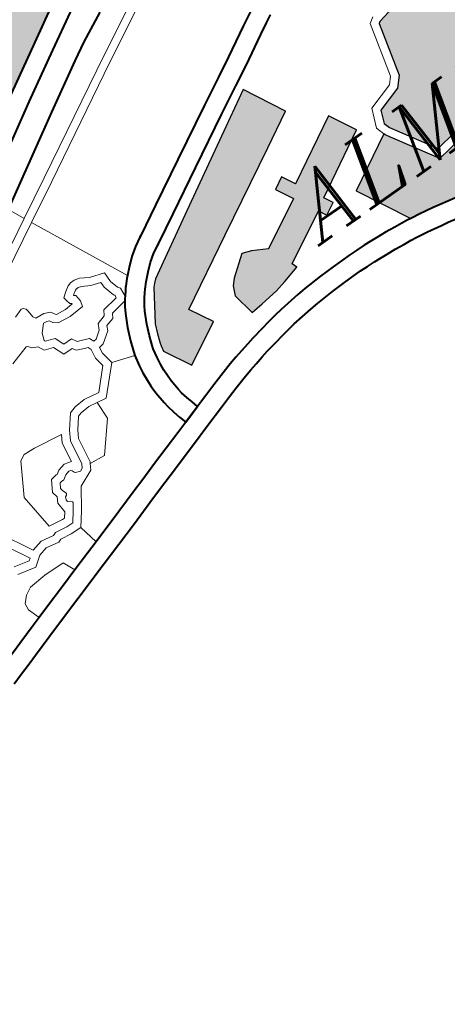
# Model space of a CAD drawing. Header units: metres. Extents: x 149090 to 149776, y 485756 to 486362.
# Tile 20 of 82: x 149584 to 149591, y 486265 to 486283. Entities that reach past the tile are written whole.
import ezdxf

# ---------------------------------------------------------------- set-up
doc = ezdxf.new("R2010")
doc.units = ezdxf.units.M
doc.header["$MEASUREMENT"] = 0
for name, color, linetype, lineweight in [('WVB-alg-onderhoek', 7, 'Continuous', 30), ('WVB-pen-brm-dik 018', 6, 'Continuous', 13), ('WVB-pen-dik 035', 1, 'Continuous', 40), ('WVB-raster-20%', 254, 'Continuous', 30), ('WVB-raster-60%', 253, 'Continuous', 30), ('WVB-tekst-dik 035', 1, 'Continuous', 40)]:
    doc.layers.add(name, color=color, linetype=linetype, lineweight=lineweight)
doc.styles.add('1 200   cursief   0.18', font='ITALICS.shx', dxfattribs={"height": 0.36})

# ---------------------------------------------------------------- blocks, each defined once
blk = doc.blocks.new('INZET')
at = {"layer": 'WVB-raster-20%', "extrusion": (0, 0, -1)}
for points in [[(0.11701, -0.10861), (0.115467, -0.10778), (0.115944, -0.106921), (0.113329, -0.105481), (0.11029, -0.103808), (0.109014, -0.103105), (0.109802, -0.101598), (0.111081, -0.102334), (0.114111, -0.104077), (0.116293, -0.105332), (0.116407, -0.105437), (0.1165, -0.105537), (0.117223, -0.106648), (0.117362, -0.106979), (0.117472, -0.107311), (0.117504, -0.107408), (0.117545, -0.107614)], [(0.099983, -0.109486), (0.098837, -0.108854), (0.098884, -0.108773), (0.099111, -0.108702), (0.099596, -0.108459), (0.099758, -0.108288), (0.099879, -0.108067), (0.099987, -0.107799), (0.10004, -0.107614), (0.100083, -0.107221), (0.100148, -0.106493), (0.100287, -0.1065), (0.102246, -0.105937), (0.102332, -0.105851), (0.102405, -0.105704), (0.102405, -0.105555), (0.102272, -0.10504), (0.101782, -0.103357), (0.101681, -0.103196), (0.101545, -0.103005), (0.101434, -0.102882), (0.10226, -0.102032), (0.10257, -0.102041), (0.104395, -0.102431), (0.104461, -0.102474), (0.104943, -0.104407), (0.105264, -0.104745), (0.1062, -0.105041), (0.106379, -0.105501), (0.106308, -0.105738), (0.105317, -0.107353), (0.104501, -0.107225), (0.103719, -0.107088), (0.101377, -0.107796), (0.10007, -0.109387)], [(0.093717, -0.112529), (0.093672, -0.112365), (0.093141, -0.112071), (0.092603, -0.112241), (0.092491, -0.112427), (0.092287, -0.111757), (0.091932, -0.111865), (0.091629, -0.112396), (0.091395, -0.111956), (0.091244, -0.111804), (0.091751, -0.110873), (0.092224, -0.111135), (0.092422, -0.111198), (0.092597, -0.111208), (0.092821, -0.111199), (0.092985, -0.11117), (0.095538, -0.110451), (0.09571, -0.110368), (0.095969, -0.110484), (0.096119, -0.110536), (0.096287, -0.110569), (0.096518, -0.110554), (0.097269, -0.11034), (0.097597, -0.109732), (0.09763, -0.109694), (0.097679, -0.10965), (0.097711, -0.109633), (0.098345, -0.10944), (0.098541, -0.109306), (0.098672, -0.109136), (0.098685, -0.109113), (0.100051, -0.109866), (0.100299, -0.10958), (0.101551, -0.108056), (0.103738, -0.107396), (0.104452, -0.107521), (0.105468, -0.10768), (0.106584, -0.105862), (0.106601, -0.105806), (0.10859, -0.106894), (0.107554, -0.108838), (0.107507, -0.108845), (0.107232, -0.108885), (0.10668, -0.108983), (0.106407, -0.109035), (0.105823, -0.109156), (0.105523, -0.109228), (0.104852, -0.109409), (0.10411, -0.109616), (0.10379, -0.109715), (0.103234, -0.109874), (0.102647, -0.110045), (0.102074, -0.110212), (0.101075, -0.110505), (0.100429, -0.110691), (0.099335, -0.111004), (0.098507, -0.111245), (0.097828, -0.111431)]]:
    blk.add_hatch(color=256, dxfattribs=at).paths.add_polyline_path(points)
at = {"layer": 'WVB-raster-20%'}
blk.add_hatch(color=256, dxfattribs=at).paths.add_polyline_path([(-0.114143, -0.108313), (-0.114302, -0.107476), (-0.114152, -0.107139), (-0.113965, -0.106943), (-0.113232, -0.106379), (-0.112891, -0.106497), (-0.112357, -0.106792), (-0.110586, -0.105826), (-0.11093, -0.10519), (-0.110485, -0.104949), (-0.110224, -0.105433), (-0.107849, -0.104134), (-0.107319, -0.105126), (-0.109682, -0.106438), (-0.109503, -0.106768), (-0.109947, -0.107009), (-0.110111, -0.106706), (-0.111974, -0.107708), (-0.111903, -0.107913), (-0.112545, -0.108081), (-0.112986, -0.108177), (-0.113674, -0.108272)])
at = {"layer": 'WVB-raster-60%', "ltscale": 0.5, "extrusion": (0, 0, -1)}
blk.add_hatch(color=256, dxfattribs=at).paths.add_polyline_path([(0.122486, -0.100404), (0.12159, -0.099864), (0.119378, -0.098525), (0.116693, -0.096928), (0.114935, -0.095906), (0.113636, -0.095155), (0.111993, -0.094198), (0.111888, -0.093906), (0.111805, -0.093718), (0.111693, -0.093564), (0.111597, -0.093477), (0.111501, -0.093412), (0.110411, -0.092801), (0.110411, -0.0928), (0.110511, -0.092623), (0.111091, -0.091562), (0.111139, -0.091474), (0.111211, -0.091342), (0.111768, -0.090313), (0.111825, -0.09021), (0.112221, -0.089497), (0.11676, -0.091968), (0.120722, -0.094137), (0.121543, -0.094595), (0.12184, -0.094705), (0.122361, -0.094679), (0.124532, -0.09457), (0.124549, -0.094792), (0.124578, -0.095161), (0.124598, -0.095535), (0.124659, -0.09662), (0.124675, -0.097068), (0.124664, -0.097394), (0.12462, -0.097877), (0.124573, -0.098135), (0.124509, -0.09837), (0.124394, -0.098747), (0.124082, -0.099222), (0.123815, -0.099538), (0.123373, -0.099941), (0.122851, -0.100274)])
at = {"layer": 'WVB-pen-brm-dik 018'}
for p, q in [((-0.111182, -0.096653), (-0.113696, -0.098005)), ((-0.113696, -0.098005), (-0.111182, -0.096653)), ((-0.113483, -0.096915), (-0.114132, -0.09729)), ((-0.113553, -0.098269), (-0.111079, -0.096938)), ((-0.111079, -0.096938), (-0.113553, -0.098269)), ((-0.114132, -0.09729), (-0.115882, -0.098307)), ((-0.113696, -0.098005), (-0.117459, -0.100072)), ((-0.117459, -0.100072), (-0.113696, -0.098005)), ((-0.115882, -0.098307), (-0.118555, -0.099897)), ((-0.117315, -0.100335), (-0.113553, -0.098269)), ((-0.113553, -0.098269), (-0.117315, -0.100335)), ((-0.109562, -0.100339), (-0.108494, -0.099744)), ((-0.108494, -0.099744), (-0.108076, -0.099511)), ((-0.117459, -0.100072), (-0.118883, -0.100848)), ((-0.118883, -0.100848), (-0.117459, -0.100072)), ((-0.107742, -0.100127), (-0.108154, -0.100356)), ((-0.107465, -0.099981), (-0.107742, -0.100127)), ((-0.118883, -0.100848), (-0.119165, -0.100267)), ((-0.119165, -0.100267), (-0.118883, -0.100848)), ((-0.118752, -0.101119), (-0.117315, -0.100335)), ((-0.117315, -0.100335), (-0.118752, -0.101119)), ((-0.11028, -0.100725), (-0.109562, -0.100339)), ((-0.108154, -0.100356), (-0.109226, -0.100953)), ((-0.120736, -0.101858), (-0.118883, -0.100848)), ((-0.118883, -0.100848), (-0.120736, -0.101858)), ((-0.111263, -0.101254), (-0.11028, -0.100725)), ((-0.118752, -0.101119), (-0.120542, -0.102094)), ((-0.120542, -0.102094), (-0.118752, -0.101119)), ((-0.117037, -0.104657), (-0.118752, -0.101119)), ((-0.118752, -0.101119), (-0.117037, -0.104657)), ((-0.109226, -0.100953), (-0.109948, -0.101342)), ((-0.11316, -0.102296), (-0.111263, -0.101254)), ((-0.109948, -0.101342), (-0.110929, -0.101869)), ((-0.110929, -0.101869), (-0.112823, -0.102909)), ((-0.109802, -0.101598), (-0.111081, -0.102334)), ((-0.109014, -0.103105), (-0.109802, -0.101598)), ((-0.114763, -0.103175), (-0.11316, -0.102296)), ((-0.104723, -0.102288), (-0.105215, -0.104258)), ((-0.105215, -0.104258), (-0.104723, -0.102288)), ((-0.104513, -0.10215), (-0.104723, -0.102288)), ((-0.104723, -0.102288), (-0.104513, -0.10215)), ((-0.104395, -0.102431), (-0.10257, -0.102041)), ((-0.111081, -0.102334), (-0.114111, -0.104077)), ((-0.104943, -0.104407), (-0.104461, -0.102474)), ((-0.104461, -0.102474), (-0.104395, -0.102431)), ((-0.112823, -0.102909), (-0.114427, -0.103789)), ((-0.11582, -0.103754), (-0.114763, -0.103175)), ((-0.11029, -0.103808), (-0.109014, -0.103105)), ((-0.121175, -0.103561), (-0.120852, -0.103443)), ((-0.120852, -0.103443), (-0.121175, -0.103561)), ((-0.120852, -0.103443), (-0.120771, -0.103464)), ((-0.120771, -0.103464), (-0.120852, -0.103443)), ((-0.120771, -0.103464), (-0.120701, -0.103551)), ((-0.120701, -0.103551), (-0.120771, -0.103464)), ((-0.120701, -0.103551), (-0.120679, -0.103648)), ((-0.120679, -0.103648), (-0.120701, -0.103551)), ((-0.120679, -0.103648), (-0.120663, -0.103912)), ((-0.120663, -0.103912), (-0.120679, -0.103648)), ((-0.118988, -0.103727), (-0.118852, -0.103693)), ((-0.118852, -0.103693), (-0.118988, -0.103727)), ((-0.118852, -0.103693), (-0.118691, -0.103693)), ((-0.118691, -0.103693), (-0.118852, -0.103693)), ((-0.118691, -0.103693), (-0.118497, -0.103741)), ((-0.118497, -0.103741), (-0.118691, -0.103693)), ((-0.120663, -0.103912), (-0.120606, -0.104008)), ((-0.120606, -0.104008), (-0.120663, -0.103912)), ((-0.120606, -0.104008), (-0.120267, -0.104037)), ((-0.120267, -0.104037), (-0.120606, -0.104008)), ((-0.120267, -0.104037), (-0.120055, -0.104138)), ((-0.120055, -0.104138), (-0.120267, -0.104037)), ((-0.119361, -0.103998), (-0.11917, -0.103845)), ((-0.11917, -0.103845), (-0.119361, -0.103998)), ((-0.119338, -0.104137), (-0.119361, -0.103998)), ((-0.119361, -0.103998), (-0.119338, -0.104137)), ((-0.11917, -0.103845), (-0.118988, -0.103727)), ((-0.118988, -0.103727), (-0.11917, -0.103845)), ((-0.118866, -0.104006), (-0.118994, -0.104089)), ((-0.118866, -0.104006), (-0.118994, -0.104089)), ((-0.118815, -0.103993), (-0.118866, -0.104006)), ((-0.118815, -0.103993), (-0.118866, -0.104006)), ((-0.118728, -0.103993), (-0.118815, -0.103993)), ((-0.118728, -0.103993), (-0.118815, -0.103993)), ((-0.118612, -0.104022), (-0.118728, -0.103993)), ((-0.118612, -0.104022), (-0.118728, -0.103993)), ((-0.118315, -0.104197), (-0.118612, -0.104022)), ((-0.118315, -0.104197), (-0.118612, -0.104022)), ((-0.118497, -0.103741), (-0.11819, -0.103923)), ((-0.11819, -0.103923), (-0.118497, -0.103741)), ((-0.11819, -0.103923), (-0.11766, -0.104099)), ((-0.11766, -0.104099), (-0.11819, -0.103923)), ((-0.116517, -0.104195), (-0.1162, -0.103971)), ((-0.1162, -0.103971), (-0.115886, -0.103791)), ((-0.115886, -0.103791), (-0.11582, -0.103754)), ((-0.114427, -0.103789), (-0.115478, -0.104365)), ((-0.113329, -0.105481), (-0.11029, -0.103808)), ((-0.120478, -0.10432), (-0.120728, -0.10458)), ((-0.120478, -0.10432), (-0.120728, -0.10458)), ((-0.120347, -0.104331), (-0.120478, -0.10432)), ((-0.120347, -0.104331), (-0.120478, -0.10432)), ((-0.120265, -0.10437), (-0.120347, -0.104331)), ((-0.120265, -0.10437), (-0.120347, -0.104331)), ((-0.12019, -0.104493), (-0.120265, -0.10437)), ((-0.12019, -0.104493), (-0.120265, -0.10437)), ((-0.120055, -0.104138), (-0.11996, -0.104294)), ((-0.11996, -0.104294), (-0.120055, -0.104138)), ((-0.11996, -0.104294), (-0.11992, -0.104327)), ((-0.11992, -0.104327), (-0.11996, -0.104294)), ((-0.11992, -0.104327), (-0.11956, -0.104367)), ((-0.11956, -0.104367), (-0.11992, -0.104327)), ((-0.11956, -0.104367), (-0.119262, -0.104345)), ((-0.119262, -0.104345), (-0.11956, -0.104367)), ((-0.119302, -0.104282), (-0.119338, -0.104137)), ((-0.119338, -0.104137), (-0.119302, -0.104282)), ((-0.119249, -0.104328), (-0.119302, -0.104282)), ((-0.119302, -0.104282), (-0.119249, -0.104328)), ((-0.119262, -0.104345), (-0.119247, -0.104344)), ((-0.119247, -0.104344), (-0.119262, -0.104345)), ((-0.119247, -0.104344), (-0.119249, -0.104328)), ((-0.119249, -0.104328), (-0.119247, -0.104344)), ((-0.118994, -0.104089), (-0.119032, -0.104119)), ((-0.118994, -0.104089), (-0.119032, -0.104119)), ((-0.119032, -0.104119), (-0.118962, -0.10418)), ((-0.119032, -0.104119), (-0.118962, -0.10418)), ((-0.118962, -0.10418), (-0.118938, -0.104424)), ((-0.118962, -0.10418), (-0.118938, -0.104424)), ((-0.11796, -0.104316), (-0.118315, -0.104197)), ((-0.11796, -0.104316), (-0.118315, -0.104197)), ((-0.11796, -0.104515), (-0.11796, -0.104316)), ((-0.11796, -0.104515), (-0.11796, -0.104316)), ((-0.11766, -0.104099), (-0.11766, -0.104474)), ((-0.11766, -0.104474), (-0.11766, -0.104099)), ((-0.11682, -0.104457), (-0.116517, -0.104195)), ((-0.114111, -0.104077), (-0.116293, -0.105332)), ((-0.115539, -0.104399), (-0.115824, -0.104562)), ((-0.115478, -0.104365), (-0.115539, -0.104399)), ((-0.107849, -0.104134), (-0.110224, -0.105433)), ((-0.107319, -0.105126), (-0.107849, -0.104134)), ((-0.105215, -0.104258), (-0.105428, -0.104483)), ((-0.105428, -0.104483), (-0.105215, -0.104258)), ((-0.105264, -0.104745), (-0.104943, -0.104407)), ((-0.121479, -0.104644), (-0.122218, -0.104873)), ((-0.121479, -0.104644), (-0.122218, -0.104873)), ((-0.121417, -0.104677), (-0.121479, -0.104644)), ((-0.121417, -0.104677), (-0.121479, -0.104644)), ((-0.121331, -0.104796), (-0.121417, -0.104677)), ((-0.121331, -0.104796), (-0.121417, -0.104677)), ((-0.120728, -0.10458), (-0.120821, -0.104835)), ((-0.120728, -0.10458), (-0.120821, -0.104835)), ((-0.120043, -0.104615), (-0.12019, -0.104493)), ((-0.120043, -0.104615), (-0.12019, -0.104493)), ((-0.119566, -0.104668), (-0.120043, -0.104615)), ((-0.119566, -0.104668), (-0.120043, -0.104615)), ((-0.119243, -0.104644), (-0.119566, -0.104668)), ((-0.119243, -0.104644), (-0.119566, -0.104668)), ((-0.119, -0.104631), (-0.119243, -0.104644)), ((-0.119, -0.104631), (-0.119243, -0.104644)), ((-0.118938, -0.104424), (-0.119, -0.104631)), ((-0.118938, -0.104424), (-0.119, -0.104631)), ((-0.117846, -0.104928), (-0.11796, -0.104515)), ((-0.117846, -0.104928), (-0.11796, -0.104515)), ((-0.11766, -0.104474), (-0.117573, -0.104791)), ((-0.117573, -0.104791), (-0.11766, -0.104474)), ((-0.117309, -0.104937), (-0.117112, -0.104727)), ((-0.117112, -0.104727), (-0.117037, -0.104657)), ((-0.117037, -0.104657), (-0.11682, -0.104457)), ((-0.116085, -0.104746), (-0.116353, -0.104979)), ((-0.115824, -0.104562), (-0.116085, -0.104746)), ((-0.105428, -0.104483), (-0.106428, -0.104798)), ((-0.106428, -0.104798), (-0.105428, -0.104483)), ((-0.1062, -0.105041), (-0.105264, -0.104745)), ((-0.121123, -0.1049), (-0.121331, -0.104796)), ((-0.121123, -0.1049), (-0.121331, -0.104796)), ((-0.121021, -0.105113), (-0.121123, -0.1049)), ((-0.121021, -0.105113), (-0.121123, -0.1049)), ((-0.120691, -0.105241), (-0.121021, -0.105113)), ((-0.120691, -0.105241), (-0.121021, -0.105113)), ((-0.120821, -0.104835), (-0.120801, -0.104877)), ((-0.120821, -0.104835), (-0.120801, -0.104877)), ((-0.120801, -0.104877), (-0.120463, -0.105007)), ((-0.120801, -0.104877), (-0.120463, -0.105007)), ((-0.120463, -0.105007), (-0.12032, -0.105348)), ((-0.120463, -0.105007), (-0.12032, -0.105348)), ((-0.118436, -0.105172), (-0.117829, -0.105072)), ((-0.118436, -0.105172), (-0.117829, -0.105072)), ((-0.11781, -0.104974), (-0.117846, -0.104928)), ((-0.11781, -0.104974), (-0.117846, -0.104928)), ((-0.117829, -0.105072), (-0.117826, -0.105051)), ((-0.117829, -0.105072), (-0.117826, -0.105051)), ((-0.117826, -0.105051), (-0.117811, -0.104983)), ((-0.117826, -0.105051), (-0.117811, -0.104983)), ((-0.117811, -0.104983), (-0.11781, -0.104974)), ((-0.117811, -0.104983), (-0.11781, -0.104974)), ((-0.117573, -0.104791), (-0.1175, -0.104884)), ((-0.1175, -0.104884), (-0.117573, -0.104791)), ((-0.1175, -0.104884), (-0.117532, -0.105205)), ((-0.117532, -0.105205), (-0.1175, -0.104884)), ((-0.117532, -0.105205), (-0.117406, -0.10505)), ((-0.117406, -0.10505), (-0.11735, -0.104981)), ((-0.11735, -0.104981), (-0.117309, -0.104937)), ((-0.116353, -0.104979), (-0.116619, -0.105224)), ((-0.110485, -0.104949), (-0.11093, -0.10519)), ((-0.110224, -0.105433), (-0.110485, -0.104949)), ((-0.106428, -0.104798), (-0.106696, -0.105488)), ((-0.106696, -0.105488), (-0.106428, -0.104798)), ((-0.106379, -0.105501), (-0.1062, -0.105041)), ((-0.120521, -0.105645), (-0.120691, -0.105241)), ((-0.120521, -0.105645), (-0.120691, -0.105241)), ((-0.12032, -0.105348), (-0.119991, -0.105353)), ((-0.12032, -0.105348), (-0.119991, -0.105353)), ((-0.119991, -0.105353), (-0.119871, -0.105548)), ((-0.119991, -0.105353), (-0.119871, -0.105548)), ((-0.118992, -0.105675), (-0.118887, -0.105448)), ((-0.118992, -0.105675), (-0.118887, -0.105448)), ((-0.118887, -0.105448), (-0.11855, -0.105351)), ((-0.118887, -0.105448), (-0.11855, -0.105351)), ((-0.11855, -0.105351), (-0.118436, -0.105172)), ((-0.11855, -0.105351), (-0.118436, -0.105172)), ((-0.118255, -0.105446), (-0.118358, -0.105609)), ((-0.118358, -0.105609), (-0.118255, -0.105446)), ((-0.117635, -0.105344), (-0.118255, -0.105446)), ((-0.118255, -0.105446), (-0.117635, -0.105344)), ((-0.117753, -0.105515), (-0.117635, -0.105344)), ((-0.117635, -0.105344), (-0.117581, -0.105266)), ((-0.117581, -0.105266), (-0.117532, -0.105205)), ((-0.116822, -0.105441), (-0.116863, -0.105491)), ((-0.116798, -0.105415), (-0.116822, -0.105441)), ((-0.116619, -0.105224), (-0.116798, -0.105415)), ((-0.116407, -0.105437), (-0.1165, -0.105537)), ((-0.116293, -0.105332), (-0.116407, -0.105437)), ((-0.11093, -0.10519), (-0.110586, -0.105826)), ((-0.109682, -0.106438), (-0.107319, -0.105126)), ((-0.120161, -0.10565), (-0.120521, -0.105645)), ((-0.120161, -0.10565), (-0.120521, -0.105645)), ((-0.120076, -0.105789), (-0.120161, -0.10565)), ((-0.120076, -0.105789), (-0.120161, -0.10565)), ((-0.119802, -0.1059), (-0.120076, -0.105789)), ((-0.119802, -0.1059), (-0.120076, -0.105789)), ((-0.119871, -0.105548), (-0.119692, -0.105621)), ((-0.119871, -0.105548), (-0.119692, -0.105621)), ((-0.119692, -0.105621), (-0.119452, -0.105713)), ((-0.119692, -0.105621), (-0.119452, -0.105713)), ((-0.119452, -0.105713), (-0.119377, -0.105884)), ((-0.119452, -0.105713), (-0.119377, -0.105884)), ((-0.119269, -0.105871), (-0.118992, -0.105675)), ((-0.119269, -0.105871), (-0.118992, -0.105675)), ((-0.118672, -0.105698), (-0.118753, -0.105874)), ((-0.118753, -0.105874), (-0.118672, -0.105698)), ((-0.118358, -0.105609), (-0.118672, -0.105698)), ((-0.118672, -0.105698), (-0.118358, -0.105609)), ((-0.118111, -0.10618), (-0.117876, -0.105725)), ((-0.117876, -0.105725), (-0.117753, -0.105515)), ((-0.1165, -0.105537), (-0.117223, -0.106648)), ((-0.11702, -0.105685), (-0.117161, -0.105891)), ((-0.116863, -0.105491), (-0.11702, -0.105685)), ((-0.115944, -0.106921), (-0.113329, -0.105481)), ((-0.110586, -0.105826), (-0.112357, -0.106792)), ((-0.10859, -0.106894), (-0.106601, -0.105806)), ((-0.106696, -0.105488), (-0.106601, -0.105806)), ((-0.106601, -0.105806), (-0.106696, -0.105488)), ((-0.106601, -0.105806), (-0.106584, -0.105862)), ((-0.106308, -0.105738), (-0.106379, -0.105501)), ((-0.105317, -0.107353), (-0.106308, -0.105738)), ((-0.119676, -0.105948), (-0.119802, -0.1059)), ((-0.119676, -0.105948), (-0.119802, -0.1059)), ((-0.119624, -0.106067), (-0.119676, -0.105948)), ((-0.119624, -0.106067), (-0.119676, -0.105948)), ((-0.119675, -0.106416), (-0.119624, -0.106067)), ((-0.119675, -0.106416), (-0.119624, -0.106067)), ((-0.119377, -0.105884), (-0.119269, -0.105871)), ((-0.119377, -0.105884), (-0.119269, -0.105871)), ((-0.119158, -0.10616), (-0.119338, -0.106181)), ((-0.119338, -0.106181), (-0.119158, -0.10616)), ((-0.118753, -0.105874), (-0.119158, -0.10616)), ((-0.119158, -0.10616), (-0.118753, -0.105874)), ((-0.118298, -0.106627), (-0.118111, -0.10618)), ((-0.117263, -0.106063), (-0.117476, -0.106476)), ((-0.117161, -0.105891), (-0.117263, -0.106063)), ((-0.106584, -0.105862), (-0.105468, -0.10768)), ((-0.119614, -0.106784), (-0.119675, -0.106416)), ((-0.119614, -0.106784), (-0.119675, -0.106416)), ((-0.119338, -0.106181), (-0.119371, -0.106413)), ((-0.119371, -0.106413), (-0.119338, -0.106181)), ((-0.119371, -0.106413), (-0.119293, -0.106884)), ((-0.119293, -0.106884), (-0.119371, -0.106413)), ((-0.117476, -0.106476), (-0.117643, -0.106874)), ((-0.113232, -0.106379), (-0.113965, -0.106943)), ((-0.112891, -0.106497), (-0.113232, -0.106379)), ((-0.112357, -0.106792), (-0.112891, -0.106497)), ((-0.109503, -0.106768), (-0.109682, -0.106438)), ((-0.120297, -0.107487), (-0.119614, -0.106784)), ((-0.120297, -0.107487), (-0.119614, -0.106784)), ((-0.119293, -0.106884), (-0.120192, -0.10781)), ((-0.120192, -0.10781), (-0.119293, -0.106884)), ((-0.119293, -0.106884), (-0.118472, -0.107151)), ((-0.118472, -0.107151), (-0.119293, -0.106884)), ((-0.118422, -0.106997), (-0.118298, -0.106627)), ((-0.117643, -0.106874), (-0.117757, -0.107217)), ((-0.117223, -0.106648), (-0.117362, -0.106979)), ((-0.111974, -0.107708), (-0.110111, -0.106706)), ((-0.110111, -0.106706), (-0.109947, -0.107009)), ((-0.109947, -0.107009), (-0.109503, -0.106768)), ((-0.118549, -0.107535), (-0.118473, -0.107153)), ((-0.118473, -0.107153), (-0.118472, -0.107151)), ((-0.118472, -0.107151), (-0.118422, -0.106997)), ((-0.117757, -0.107217), (-0.117795, -0.107331)), ((-0.117362, -0.106979), (-0.117472, -0.107311)), ((-0.115467, -0.10778), (-0.115944, -0.106921)), ((-0.114152, -0.107139), (-0.114302, -0.107476)), ((-0.113965, -0.106943), (-0.114152, -0.107139)), ((-0.107554, -0.108838), (-0.10859, -0.106894)), ((-0.104501, -0.107225), (-0.105317, -0.107353)), ((-0.121932, -0.107981), (-0.121547, -0.107501)), ((-0.121932, -0.107981), (-0.121547, -0.107501)), ((-0.121547, -0.107501), (-0.121285, -0.10742)), ((-0.121547, -0.107501), (-0.121285, -0.10742)), ((-0.121285, -0.10742), (-0.120862, -0.107387)), ((-0.121285, -0.10742), (-0.120862, -0.107387)), ((-0.120862, -0.107387), (-0.120297, -0.107487)), ((-0.120862, -0.107387), (-0.120297, -0.107487)), ((-0.118597, -0.107815), (-0.118549, -0.107535)), ((-0.117795, -0.107331), (-0.117861, -0.107663)), ((-0.117504, -0.107408), (-0.117545, -0.107614)), ((-0.117472, -0.107311), (-0.117504, -0.107408)), ((-0.114302, -0.107476), (-0.114143, -0.108313)), ((-0.105468, -0.10768), (-0.104452, -0.107521)), ((-0.123993, -0.107876), (-0.124649, -0.10902)), ((-0.123993, -0.107876), (-0.124649, -0.10902)), ((-0.123757, -0.107758), (-0.123993, -0.107876)), ((-0.123757, -0.107758), (-0.123993, -0.107876)), ((-0.123331, -0.107787), (-0.123757, -0.107758)), ((-0.123331, -0.107787), (-0.123757, -0.107758)), ((-0.122255, -0.107942), (-0.123331, -0.107787)), ((-0.122255, -0.107942), (-0.123331, -0.107787)), ((-0.122411, -0.108219), (-0.122255, -0.107942)), ((-0.122411, -0.108219), (-0.122255, -0.107942)), ((-0.121371, -0.107761), (-0.121683, -0.10815)), ((-0.121683, -0.10815), (-0.121371, -0.107761)), ((-0.121229, -0.107717), (-0.121371, -0.107761)), ((-0.121371, -0.107761), (-0.121229, -0.107717)), ((-0.120876, -0.107689), (-0.121229, -0.107717)), ((-0.121229, -0.107717), (-0.120876, -0.107689)), ((-0.120551, -0.107746), (-0.120876, -0.107689)), ((-0.120876, -0.107689), (-0.120551, -0.107746)), ((-0.12057, -0.108415), (-0.120551, -0.107746)), ((-0.120551, -0.107746), (-0.12057, -0.108415)), ((-0.120192, -0.10781), (-0.120551, -0.107746)), ((-0.120551, -0.107746), (-0.120192, -0.10781)), ((-0.118623, -0.108143), (-0.118597, -0.107815)), ((-0.117907, -0.107933), (-0.117924, -0.108178)), ((-0.117861, -0.107663), (-0.117907, -0.107933)), ((-0.117545, -0.107614), (-0.11701, -0.10861)), ((-0.11701, -0.10861), (-0.115467, -0.10778)), ((-0.112545, -0.108081), (-0.111903, -0.107913)), ((-0.111903, -0.107913), (-0.111974, -0.107708)), ((-0.122521, -0.10894), (-0.122411, -0.108219)), ((-0.122521, -0.10894), (-0.122411, -0.108219)), ((-0.122122, -0.108318), (-0.121932, -0.107981)), ((-0.122122, -0.108318), (-0.121932, -0.107981)), ((-0.121683, -0.10815), (-0.121834, -0.108418)), ((-0.121834, -0.108418), (-0.121683, -0.10815)), ((-0.11863, -0.108393), (-0.118623, -0.108143)), ((-0.117924, -0.108178), (-0.11793, -0.108403)), ((-0.114143, -0.108313), (-0.113674, -0.108272)), ((-0.113674, -0.108272), (-0.112986, -0.108177)), ((-0.112986, -0.108177), (-0.112545, -0.108081)), ((-0.12662, -0.108645), (-0.125473, -0.110746)), ((-0.12662, -0.108645), (-0.125473, -0.110746)), ((-0.122262, -0.109232), (-0.122122, -0.108318)), ((-0.122262, -0.109232), (-0.122122, -0.108318)), ((-0.121834, -0.108418), (-0.121974, -0.109335)), ((-0.121974, -0.109335), (-0.121834, -0.108418)), ((-0.121429, -0.109453), (-0.12057, -0.108415)), ((-0.12057, -0.108415), (-0.121429, -0.109453)), ((-0.11863, -0.108669), (-0.11863, -0.108393)), ((-0.11793, -0.108403), (-0.11793, -0.108636)), ((-0.11793, -0.108636), (-0.117892, -0.109046)), ((-0.111391, -0.10866), (-0.110838, -0.108648)), ((-0.110838, -0.108648), (-0.110095, -0.108637)), ((-0.110095, -0.108637), (-0.109796, -0.108645)), ((-0.109796, -0.108645), (-0.109475, -0.10866)), ((-0.123207, -0.109021), (-0.123071, -0.108935)), ((-0.123207, -0.109021), (-0.123071, -0.108935)), ((-0.123071, -0.108935), (-0.122792, -0.108869)), ((-0.123071, -0.108935), (-0.122792, -0.108869)), ((-0.122792, -0.108869), (-0.122521, -0.10894)), ((-0.122792, -0.108869), (-0.122521, -0.10894)), ((-0.118587, -0.109125), (-0.11863, -0.108669)), ((-0.114656, -0.109074), (-0.114185, -0.108984)), ((-0.114185, -0.108984), (-0.113857, -0.108925)), ((-0.113857, -0.108925), (-0.113532, -0.10887)), ((-0.113532, -0.10887), (-0.113242, -0.108825)), ((-0.113242, -0.108825), (-0.112436, -0.108735)), ((-0.112436, -0.108735), (-0.112106, -0.108699)), ((-0.112106, -0.108699), (-0.111391, -0.10866)), ((-0.109475, -0.10866), (-0.109224, -0.108677)), ((-0.109224, -0.108677), (-0.108945, -0.108692)), ((-0.108945, -0.108692), (-0.108588, -0.108719)), ((-0.108588, -0.108719), (-0.10841, -0.108737)), ((-0.10841, -0.108737), (-0.108201, -0.108759)), ((-0.108201, -0.108759), (-0.107916, -0.108791)), ((-0.107916, -0.108791), (-0.107701, -0.108816)), ((-0.107701, -0.108816), (-0.107554, -0.108838)), ((-0.124649, -0.10902), (-0.124506, -0.110382)), ((-0.124649, -0.10902), (-0.124506, -0.110382)), ((-0.123713, -0.109459), (-0.12348, -0.109061)), ((-0.123713, -0.109459), (-0.12348, -0.109061)), ((-0.12348, -0.109061), (-0.123248, -0.10902)), ((-0.12348, -0.109061), (-0.123248, -0.10902)), ((-0.123396, -0.109512), (-0.123291, -0.109332)), ((-0.123396, -0.109512), (-0.123291, -0.109332)), ((-0.123291, -0.109332), (-0.123227, -0.109321)), ((-0.123291, -0.109332), (-0.123227, -0.109321)), ((-0.123248, -0.10902), (-0.123207, -0.109021)), ((-0.123248, -0.10902), (-0.123207, -0.109021)), ((-0.123227, -0.109321), (-0.123126, -0.109324)), ((-0.123227, -0.109321), (-0.123126, -0.109324)), ((-0.123126, -0.109324), (-0.122953, -0.109215)), ((-0.123126, -0.109324), (-0.122953, -0.109215)), ((-0.122953, -0.109215), (-0.122795, -0.109178)), ((-0.122953, -0.109215), (-0.122795, -0.109178)), ((-0.122795, -0.109178), (-0.122724, -0.109197)), ((-0.122795, -0.109178), (-0.122724, -0.109197)), ((-0.122724, -0.109197), (-0.122687, -0.109234)), ((-0.122724, -0.109197), (-0.122687, -0.109234)), ((-0.122687, -0.109234), (-0.122657, -0.109309)), ((-0.122687, -0.109234), (-0.122657, -0.109309)), ((-0.122657, -0.109309), (-0.122627, -0.109354)), ((-0.122657, -0.109309), (-0.122627, -0.109354)), ((-0.122627, -0.109354), (-0.122449, -0.109409)), ((-0.122627, -0.109354), (-0.122449, -0.109409)), ((-0.122339, -0.10936), (-0.122262, -0.109232)), ((-0.122339, -0.10936), (-0.122262, -0.109232)), ((-0.121974, -0.109335), (-0.12201, -0.109394)), ((-0.12201, -0.109394), (-0.121974, -0.109335)), ((-0.118561, -0.109323), (-0.118587, -0.109125)), ((-0.118499, -0.109617), (-0.118561, -0.109323)), ((-0.117892, -0.109046), (-0.11787, -0.109205)), ((-0.11787, -0.109205), (-0.117817, -0.109459)), ((-0.115851, -0.109367), (-0.115547, -0.109283)), ((-0.115547, -0.109283), (-0.115251, -0.109212)), ((-0.115251, -0.109212), (-0.114926, -0.109138)), ((-0.114926, -0.109138), (-0.114656, -0.109074)), ((-0.110825, -0.109348), (-0.111365, -0.10936)), ((-0.110114, -0.109337), (-0.110825, -0.109348)), ((-0.109822, -0.109345), (-0.110114, -0.109337)), ((-0.109515, -0.109359), (-0.109822, -0.109345)), ((-0.123771, -0.109882), (-0.123667, -0.109689)), ((-0.123771, -0.109882), (-0.123667, -0.109689)), ((-0.123667, -0.109689), (-0.123713, -0.109459)), ((-0.123667, -0.109689), (-0.123713, -0.109459)), ((-0.123374, -0.109625), (-0.123396, -0.109512)), ((-0.123374, -0.109625), (-0.123396, -0.109512)), ((-0.123325, -0.109726), (-0.123374, -0.109625)), ((-0.123325, -0.109726), (-0.123374, -0.109625)), ((-0.12213, -0.109595), (-0.122739, -0.109869)), ((-0.122739, -0.109869), (-0.12213, -0.109595)), ((-0.122449, -0.109409), (-0.122339, -0.10936)), ((-0.122449, -0.109409), (-0.122339, -0.10936)), ((-0.12201, -0.109394), (-0.12213, -0.109595)), ((-0.12213, -0.109595), (-0.12201, -0.109394)), ((-0.12201, -0.109394), (-0.121429, -0.109453)), ((-0.121429, -0.109453), (-0.12201, -0.109394)), ((-0.118435, -0.109873), (-0.118499, -0.109617)), ((-0.117817, -0.109459), (-0.117758, -0.109691)), ((-0.117758, -0.109691), (-0.117688, -0.109936)), ((-0.117217, -0.109789), (-0.11676, -0.109637)), ((-0.11676, -0.109637), (-0.116373, -0.109519)), ((-0.116373, -0.109519), (-0.115851, -0.109367)), ((-0.114057, -0.109672), (-0.11451, -0.109759)), ((-0.113736, -0.109614), (-0.114057, -0.109672)), ((-0.113421, -0.109561), (-0.113736, -0.109614)), ((-0.11315, -0.109519), (-0.113421, -0.109561)), ((-0.112359, -0.109431), (-0.11315, -0.109519)), ((-0.112049, -0.109397), (-0.112359, -0.109431)), ((-0.111365, -0.10936), (-0.112049, -0.109397)), ((-0.109267, -0.109376), (-0.109515, -0.109359)), ((-0.10899, -0.109391), (-0.109267, -0.109376)), ((-0.108648, -0.109417), (-0.10899, -0.109391)), ((-0.108482, -0.109433), (-0.108648, -0.109417)), ((-0.108278, -0.109455), (-0.108482, -0.109433)), ((-0.107995, -0.109486), (-0.108278, -0.109455)), ((-0.107793, -0.10951), (-0.107995, -0.109486)), ((-0.107609, -0.109537), (-0.107793, -0.10951)), ((-0.107344, -0.109576), (-0.107609, -0.109537)), ((-0.106806, -0.109672), (-0.107344, -0.109576)), ((-0.106542, -0.109721), (-0.106806, -0.109672)), ((-0.123753, -0.110275), (-0.123771, -0.109882)), ((-0.123753, -0.110275), (-0.123771, -0.109882)), ((-0.123467, -0.109952), (-0.123415, -0.109854)), ((-0.123467, -0.109952), (-0.123415, -0.109854)), ((-0.123464, -0.110034), (-0.123467, -0.109952)), ((-0.123464, -0.110034), (-0.123467, -0.109952)), ((-0.12337, -0.110076), (-0.123464, -0.110034)), ((-0.12337, -0.110076), (-0.123464, -0.110034)), ((-0.123415, -0.109854), (-0.123359, -0.109831)), ((-0.123415, -0.109854), (-0.123359, -0.109831)), ((-0.123359, -0.109831), (-0.123325, -0.109775)), ((-0.123359, -0.109831), (-0.123325, -0.109775)), ((-0.123325, -0.109775), (-0.123325, -0.109726)), ((-0.123325, -0.109775), (-0.123325, -0.109726)), ((-0.122739, -0.109869), (-0.123241, -0.110593)), ((-0.123241, -0.110593), (-0.122739, -0.109869)), ((-0.118354, -0.110153), (-0.118435, -0.109873)), ((-0.117688, -0.109936), (-0.117217, -0.109789)), ((-0.11566, -0.110041), (-0.116173, -0.11019)), ((-0.115372, -0.109961), (-0.11566, -0.110041)), ((-0.115091, -0.109893), (-0.115372, -0.109961)), ((-0.114768, -0.10982), (-0.115091, -0.109893)), ((-0.11451, -0.109759), (-0.114768, -0.10982)), ((-0.125722, -0.110915), (-0.126123, -0.110181)), ((-0.125722, -0.110915), (-0.126123, -0.110181)), ((-0.124506, -0.110382), (-0.123976, -0.110459)), ((-0.124506, -0.110382), (-0.123976, -0.110459)), ((-0.123893, -0.110461), (-0.123753, -0.110275)), ((-0.123893, -0.110461), (-0.123753, -0.110275)), ((-0.123484, -0.110417), (-0.12332, -0.11018)), ((-0.123484, -0.110417), (-0.12332, -0.11018)), ((-0.123317, -0.110147), (-0.12337, -0.110076)), ((-0.123317, -0.110147), (-0.12337, -0.110076)), ((-0.12332, -0.11018), (-0.123317, -0.110147)), ((-0.12332, -0.11018), (-0.123317, -0.110147)), ((-0.120127, -0.110722), (-0.118805, -0.110303)), ((-0.118805, -0.110303), (-0.118354, -0.110153)), ((-0.116547, -0.110304), (-0.117002, -0.110455)), ((-0.116173, -0.11019), (-0.116547, -0.110304)), ((-0.125473, -0.110746), (-0.125049, -0.110647)), ((-0.125473, -0.110746), (-0.125049, -0.110647)), ((-0.125049, -0.110647), (-0.124574, -0.110731)), ((-0.125049, -0.110647), (-0.124574, -0.110731)), ((-0.124574, -0.110731), (-0.124453, -0.110693)), ((-0.124574, -0.110731), (-0.124453, -0.110693)), ((-0.124453, -0.110693), (-0.124001, -0.110759)), ((-0.124453, -0.110693), (-0.124001, -0.110759)), ((-0.124001, -0.110759), (-0.123746, -0.110764)), ((-0.124001, -0.110759), (-0.123746, -0.110764)), ((-0.123976, -0.110459), (-0.123893, -0.110461)), ((-0.123976, -0.110459), (-0.123893, -0.110461)), ((-0.123746, -0.110764), (-0.123484, -0.110417)), ((-0.123746, -0.110764), (-0.123484, -0.110417)), ((-0.123241, -0.110593), (-0.123599, -0.111068)), ((-0.123599, -0.111068), (-0.123241, -0.110593)), ((-0.120435, -0.110822), (-0.120127, -0.110722)), ((-0.117768, -0.110695), (-0.118588, -0.110969)), ((-0.117002, -0.110455), (-0.117768, -0.110695)), ((-0.126374, -0.110844), (-0.125806, -0.110978)), ((-0.126374, -0.110844), (-0.125806, -0.110978)), ((-0.125806, -0.110978), (-0.125722, -0.110915)), ((-0.125806, -0.110978), (-0.125722, -0.110915)), ((-0.125375, -0.111031), (-0.125739, -0.111302)), ((-0.125739, -0.111302), (-0.125375, -0.111031)), ((-0.125041, -0.110953), (-0.125375, -0.111031)), ((-0.125375, -0.111031), (-0.125041, -0.110953)), ((-0.124555, -0.111039), (-0.125041, -0.110953)), ((-0.125041, -0.110953), (-0.124555, -0.111039)), ((-0.124428, -0.111), (-0.124555, -0.111039)), ((-0.124555, -0.111039), (-0.124428, -0.111)), ((-0.124026, -0.111058), (-0.124428, -0.111)), ((-0.124428, -0.111), (-0.124026, -0.111058)), ((-0.123599, -0.111068), (-0.124026, -0.111058)), ((-0.124026, -0.111058), (-0.123599, -0.111068)), ((-0.123451, -0.111801), (-0.123599, -0.111068)), ((-0.123599, -0.111068), (-0.123451, -0.111801)), ((-0.122168, -0.111387), (-0.121287, -0.111103)), ((-0.121287, -0.111103), (-0.120852, -0.110959)), ((-0.120852, -0.110959), (-0.120435, -0.110822)), ((-0.118588, -0.110969), (-0.119913, -0.111388)), ((-0.125739, -0.111302), (-0.126423, -0.111141)), ((-0.126423, -0.111141), (-0.125739, -0.111302)), ((-0.123451, -0.111801), (-0.122168, -0.111387)), ((-0.119913, -0.111388), (-0.120218, -0.111488)), ((-0.12659, -0.111928), (-0.126317, -0.111779)), ((-0.126317, -0.111779), (-0.12659, -0.111928)), ((-0.126317, -0.111779), (-0.125643, -0.111728)), ((-0.125643, -0.111728), (-0.126317, -0.111779)), ((-0.125643, -0.111728), (-0.124855, -0.111738)), ((-0.124855, -0.111738), (-0.125643, -0.111728)), ((-0.124855, -0.111738), (-0.124652, -0.112188)), ((-0.124652, -0.112188), (-0.124855, -0.111738)), ((-0.123936, -0.111958), (-0.123451, -0.111801)), ((-0.12107, -0.111768), (-0.121953, -0.112053)), ((-0.120633, -0.111624), (-0.12107, -0.111768)), ((-0.120218, -0.111488), (-0.120633, -0.111624)), ((-0.126838, -0.1124), (-0.126816, -0.112152)), ((-0.126816, -0.112152), (-0.126838, -0.1124)), ((-0.126816, -0.112152), (-0.12659, -0.111928)), ((-0.12659, -0.111928), (-0.126816, -0.112152)), ((-0.124652, -0.112188), (-0.123936, -0.111958)), ((-0.121953, -0.112053), (-0.123722, -0.112624)), ((-0.126684, -0.112841), (-0.126838, -0.1124)), ((-0.126838, -0.1124), (-0.126684, -0.112841)), ((-0.12625, -0.112696), (-0.125365, -0.112418)), ((-0.125365, -0.112418), (-0.124652, -0.112188)), ((-0.127026, -0.112956), (-0.126684, -0.112841)), ((-0.126684, -0.112841), (-0.12625, -0.112696)), ((-0.123722, -0.112624), (-0.125153, -0.113085)), ((-0.128157, -0.113329), (-0.127791, -0.113204)), ((-0.127791, -0.113204), (-0.127026, -0.112956)), ((-0.125153, -0.113085), (-0.126034, -0.113361)), ((-0.126034, -0.113361), (-0.126807, -0.113621)), ((-0.12757, -0.113868), (-0.127939, -0.113994)), ((-0.126807, -0.113621), (-0.12757, -0.113868)), ((-0.12842, -0.114146), (-0.128794, -0.114271)), ((-0.127939, -0.113994), (-0.12842, -0.114146))]:
    blk.add_line(p, q, dxfattribs=at)
at = {"layer": 'WVB-pen-dik 035', "ltscale": 0.5}
blk.add_line((-0.113483, -0.096915), (-0.112405, -0.096382), dxfattribs=at)
at = {"layer": 'WVB-pen-dik 035', "flags": 128}
for points in [[(-0.111993, -0.094198), (-0.113636, -0.095155), (-0.114935, -0.095906), (-0.116693, -0.096928), (-0.119378, -0.098525), (-0.12159, -0.099864), (-0.122486, -0.100404)], [(-0.112599, -0.095361), (-0.113285, -0.09576), (-0.114584, -0.096512), (-0.116338, -0.097532), (-0.119018, -0.099125), (-0.121092, -0.10038)], [(-0.119165, -0.100267), (-0.118555, -0.099897), (-0.115882, -0.098307), (-0.114132, -0.09729), (-0.113483, -0.096915)], [(-0.107777, -0.099315), (-0.107836, -0.09937), (-0.10792, -0.099429), (-0.108076, -0.099511), (-0.108494, -0.099744)], [(-0.108494, -0.099744), (-0.109562, -0.100339), (-0.11028, -0.100725)], [(-0.108154, -0.100356), (-0.107742, -0.100127), (-0.107465, -0.099981)], [(-0.109948, -0.101342), (-0.109226, -0.100953), (-0.108154, -0.100356)], [(-0.11028, -0.100725), (-0.111263, -0.101254), (-0.11316, -0.102296), (-0.114763, -0.103175), (-0.11582, -0.103754), (-0.115886, -0.103791)], [(-0.115539, -0.104399), (-0.115478, -0.104365), (-0.114427, -0.103789), (-0.112823, -0.102909), (-0.110929, -0.101869), (-0.109948, -0.101342)], [(-0.115886, -0.103791), (-0.1162, -0.103971), (-0.116517, -0.104195), (-0.11682, -0.104457), (-0.117037, -0.104657)], [(-0.116798, -0.105415), (-0.116619, -0.105224), (-0.116353, -0.104979), (-0.116085, -0.104746), (-0.115824, -0.104562), (-0.115539, -0.104399)], [(-0.117037, -0.104657), (-0.117112, -0.104727), (-0.117309, -0.104937)], [(-0.117406, -0.10505), (-0.117532, -0.105205)], [(-0.117309, -0.104937), (-0.11735, -0.104981), (-0.117406, -0.10505)], [(-0.117635, -0.105344), (-0.117753, -0.105515), (-0.117876, -0.105725), (-0.118111, -0.10618), (-0.118298, -0.106627), (-0.118422, -0.106997), (-0.118472, -0.107151)], [(-0.117532, -0.105205), (-0.117581, -0.105266), (-0.117635, -0.105344)], [(-0.116863, -0.105491), (-0.116822, -0.105441), (-0.116798, -0.105415)], [(-0.117907, -0.107933), (-0.117861, -0.107663), (-0.117795, -0.107331), (-0.117757, -0.107217), (-0.117643, -0.106874), (-0.117476, -0.106476), (-0.117263, -0.106063), (-0.117161, -0.105891), (-0.11702, -0.105685), (-0.116863, -0.105491)], [(-0.118472, -0.107151), (-0.118473, -0.107153), (-0.118549, -0.107535), (-0.118597, -0.107815)], [(-0.118597, -0.107815), (-0.118623, -0.108143), (-0.11863, -0.108393), (-0.11863, -0.108669), (-0.118587, -0.109125), (-0.118561, -0.109323), (-0.118499, -0.109617), (-0.118435, -0.109873), (-0.118354, -0.110153)], [(-0.117688, -0.109936), (-0.117758, -0.109691), (-0.117817, -0.109459), (-0.11787, -0.109205), (-0.117892, -0.109046), (-0.11793, -0.108636), (-0.11793, -0.108403), (-0.117924, -0.108178), (-0.117907, -0.107933)], [(-0.110095, -0.108637), (-0.110838, -0.108648), (-0.111391, -0.10866), (-0.112106, -0.108699), (-0.112436, -0.108735), (-0.113242, -0.108825), (-0.113532, -0.10887), (-0.113857, -0.108925), (-0.114185, -0.108984), (-0.114656, -0.109074), (-0.114926, -0.109138), (-0.115251, -0.109212), (-0.115547, -0.109283), (-0.115851, -0.109367), (-0.116373, -0.109519), (-0.11676, -0.109637), (-0.117217, -0.109789), (-0.117688, -0.109936)], [(-0.107554, -0.108838), (-0.107701, -0.108816), (-0.107916, -0.108791), (-0.108201, -0.108759), (-0.10841, -0.108737), (-0.108588, -0.108719), (-0.108945, -0.108692), (-0.109224, -0.108677), (-0.109475, -0.10866), (-0.109796, -0.108645), (-0.110095, -0.108637)], [(-0.10379, -0.109715), (-0.10411, -0.109616), (-0.104852, -0.109409), (-0.105523, -0.109228), (-0.105823, -0.109156), (-0.106407, -0.109035), (-0.10668, -0.108983), (-0.107232, -0.108885), (-0.107507, -0.108845), (-0.107554, -0.108838)], [(-0.117768, -0.110695), (-0.117002, -0.110455), (-0.116547, -0.110304), (-0.116173, -0.11019), (-0.11566, -0.110041), (-0.115372, -0.109961), (-0.115091, -0.109893), (-0.114768, -0.10982), (-0.11451, -0.109759), (-0.114057, -0.109672), (-0.113736, -0.109614), (-0.113421, -0.109561), (-0.11315, -0.109519), (-0.112359, -0.109431), (-0.112049, -0.109397), (-0.111365, -0.10936), (-0.110825, -0.109348), (-0.110114, -0.109337)], [(-0.110114, -0.109337), (-0.109822, -0.109345), (-0.109515, -0.109359), (-0.109267, -0.109376), (-0.10899, -0.109391), (-0.108648, -0.109417), (-0.108482, -0.109433), (-0.108278, -0.109455), (-0.107995, -0.109486), (-0.107793, -0.10951), (-0.107609, -0.109537), (-0.107344, -0.109576), (-0.106806, -0.109672), (-0.106542, -0.109721), (-0.105975, -0.109839), (-0.105696, -0.109906), (-0.105038, -0.110084), (-0.104308, -0.110288), (-0.103983, -0.110388)], [(-0.118354, -0.110153), (-0.117977, -0.110026)], [(-0.117977, -0.110026), (-0.118354, -0.110153)], [(-0.117977, -0.110026), (-0.117688, -0.109936)], [(-0.117688, -0.109936), (-0.117977, -0.110026)], [(-0.118354, -0.110153), (-0.118805, -0.110303), (-0.120127, -0.110722), (-0.120435, -0.110822), (-0.120852, -0.110959), (-0.121287, -0.111103), (-0.122168, -0.111387), (-0.123451, -0.111801)], [(-0.128794, -0.114271), (-0.12842, -0.114146), (-0.127939, -0.113994), (-0.12757, -0.113868), (-0.126807, -0.113621), (-0.126034, -0.113361), (-0.125153, -0.113085), (-0.123722, -0.112624), (-0.121953, -0.112053), (-0.12107, -0.111768), (-0.120633, -0.111624), (-0.120218, -0.111488), (-0.119913, -0.111388), (-0.118588, -0.110969), (-0.117768, -0.110695)], [(-0.123451, -0.111801), (-0.123936, -0.111958), (-0.124652, -0.112188)], [(-0.124652, -0.112188), (-0.125365, -0.112418), (-0.12625, -0.112696), (-0.126684, -0.112841)], [(-0.126684, -0.112841), (-0.127026, -0.112956), (-0.127791, -0.113204), (-0.128157, -0.113329), (-0.128637, -0.11348), (-0.129016, -0.113607)]]:
    blk.add_lwpolyline(points, dxfattribs=at)
at = {"layer": 'WVB-raster-20%', "flags": 128}
for points in [[(-0.115944, -0.106921), (-0.113329, -0.105481), (-0.11029, -0.103808), (-0.109014, -0.103105), (-0.109802, -0.101598), (-0.111081, -0.102334), (-0.114111, -0.104077), (-0.116293, -0.105332), (-0.116407, -0.105437), (-0.1165, -0.105537), (-0.117223, -0.106648), (-0.117362, -0.106979), (-0.117472, -0.107311), (-0.117504, -0.107408), (-0.117545, -0.107614), (-0.11701, -0.10861), (-0.115467, -0.10778)], [(-0.109682, -0.106438), (-0.107319, -0.105126), (-0.107849, -0.104134), (-0.110224, -0.105433), (-0.110485, -0.104949), (-0.11093, -0.10519), (-0.110586, -0.105826), (-0.112357, -0.106792), (-0.112891, -0.106497), (-0.113232, -0.106379), (-0.113965, -0.106943), (-0.114152, -0.107139), (-0.114302, -0.107476), (-0.114143, -0.108313), (-0.113674, -0.108272), (-0.112986, -0.108177), (-0.112545, -0.108081), (-0.111903, -0.107913), (-0.111974, -0.107708), (-0.110111, -0.106706), (-0.109947, -0.107009), (-0.109503, -0.106768)]]:
    blk.add_lwpolyline(points, close=True, dxfattribs=at)
for points in [[(-0.101434, -0.102882), (-0.10226, -0.102032), (-0.10257, -0.102041), (-0.104395, -0.102431), (-0.104461, -0.102474), (-0.104943, -0.104407), (-0.105264, -0.104745), (-0.1062, -0.105041), (-0.106379, -0.105501), (-0.106308, -0.105738), (-0.105317, -0.107353), (-0.104501, -0.107225)], [(-0.104452, -0.107521), (-0.105468, -0.10768), (-0.106584, -0.105862), (-0.106601, -0.105806), (-0.10859, -0.106894), (-0.107554, -0.108838), (-0.107507, -0.108845), (-0.107232, -0.108885), (-0.10668, -0.108983), (-0.106407, -0.109035), (-0.105823, -0.109156)]]:
    blk.add_lwpolyline(points, dxfattribs=at)
at = {"layer": 'WVB-raster-60%', "ltscale": 0.5, "flags": 128}
blk.add_lwpolyline([(-0.116693, -0.096928), (-0.114935, -0.095906), (-0.113636, -0.095155)], dxfattribs=at)
at = {"layer": 'WVB-tekst-dik 035', "style": '1 200   cursief   0.18'}
blk.add_text('ALMERE-HAVEN', height=0.0024, dxfattribs=at).set_placement((-0.110631, -0.107726))

msp = doc.modelspace()

# ---------------------------------------------------------------- linework, layer by layer
at = {"layer": 'WVB-alg-onderhoek', "lineweight": 40, "ltscale": 500}
msp.add_3dface([(149266.051, 485765.994), (149768.655, 486120.415), (149603.259, 486354.964), (149100.655, 486000.543)], dxfattribs=at)

# ---------------------------------------------------------------- block references
at = {"layer": 'WVB-raster-60%', "xscale": 500.0000000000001, "yscale": 500.0000000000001, "zscale": 500.0000000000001, "rotation": 35.19028839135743}
msp.add_blockref('INZET', (149603.259, 486354.964), dxfattribs=at)

doc.saveas('drawing.dxf')
